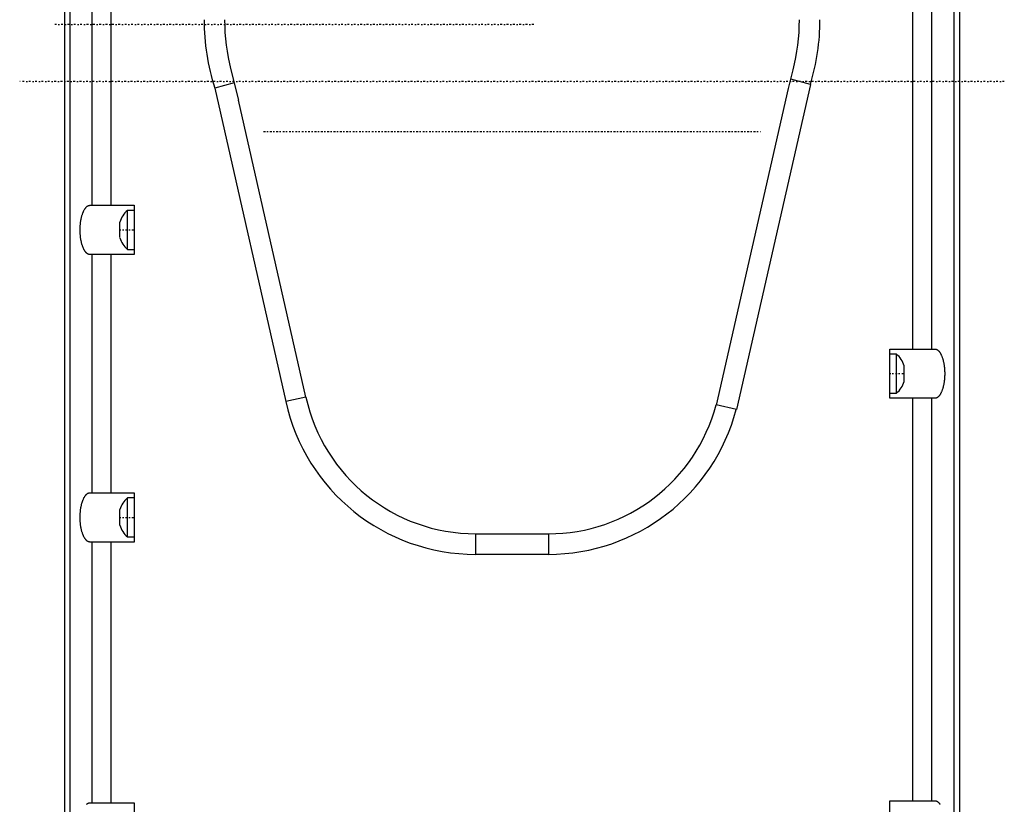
# Model space of a CAD drawing. Extents: x -128 to 128, y -5 to 906.
# Tile 6 of 8: x -120 to 120, y 470 to 661. Entities that reach past the tile are written whole.
import ezdxf

# ---------------------------------------------------------------- set-up
doc = ezdxf.new("R2010")
doc.units = 0
doc.linetypes.add('CENTER', pattern=[1.5, 0.45, -0.5, 0.05, -0.5])
doc.layers.add('AM_0', color=7, linetype='CONTINUOUS')
doc.layers.add('AM_7', color=7, linetype='CENTER')

msp = doc.modelspace()

# ---------------------------------------------------------------- linework, layer by layer
at = {"layer": 'AM_0', "color": 7, "linetype": 'CONTINUOUS'}
for p, q in [((-107.57, 282.48), (-107.57, 770.02)), ((107.57, 770.02), (107.57, 282.48)), ((-109, 762.6), (-109, 289.9)), ((109, 762.6), (109, 289.9)), ((97.6, 581), (97.6, 684)), ((102.24, 581), (102.24, 684)), ((-102.24, 616), (-102.24, 674)), ((-97.6, 616), (-97.6, 674)), ((-68.48, 648.96), (-66.62, 641.6)), ((67.33, 644.43), (68.48, 648.96)), ((-67.69, 645.82), (-72.41, 644.53)), ((72.69, 645.41), (54.7, 566.25)), ((72.69, 645.41), (67.9, 646.68)), ((-72.41, 644.53), (-55.07, 568.18)), ((49.82, 567.36), (67.33, 644.43)), ((-50.19, 569.29), (-66.62, 641.6)), ((-102.78, 616), (-92, 616)), ((-92, 614.75), (-93.65, 614.75)), ((-93.65, 605.25), (-93.65, 614.75)), ((-92, 616), (-92, 604)), ((-95.5, 608.12), (-95.5, 611.88)), ((-93.65, 605.25), (-92, 605.25)), ((-92, 604), (-102.78, 604)), ((-102.24, 546), (-102.24, 604)), ((-97.6, 546), (-97.6, 604)), ((92, 581), (102.98, 581)), ((92, 569), (92, 581)), ((93.65, 579.75), (92, 579.75)), ((93.65, 570.25), (93.65, 579.75)), ((95.5, 573.12), (95.5, 576.88)), ((-50.18, 569.29), (-55.07, 568.18)), ((92, 570.25), (93.65, 570.25)), ((102.98, 569), (92, 569)), ((97.6, 471), (97.6, 569)), ((102.24, 471), (102.24, 569)), ((54.7, 566.25), (49.72, 567.38)), ((-102.78, 546), (-92, 546)), ((-92, 544.75), (-93.65, 544.75)), ((-93.65, 535.25), (-93.65, 544.75)), ((-92, 546), (-92, 534)), ((-95.5, 538.12), (-95.5, 541.88)), ((-93.65, 535.25), (-92, 535.25)), ((-8.85, 536), (8.85, 536)), ((-8.85, 536), (-8.85, 531)), ((8.85, 536), (8.85, 531)), ((-92, 534), (-102.78, 534)), ((-102.24, 470.5), (-102.24, 534)), ((-97.6, 470.5), (-97.6, 534)), ((8.85, 531), (-8.85, 531)), ((-102.78, 470.5), (-92, 470.5)), ((-92, 470.5), (-92, 458.5)), ((92, 471), (102.98, 471)), ((92, 459), (92, 471))]:
    msp.add_line(p, q, dxfattribs=at)
for points in [[(-102.78, 604, 0), (-102.82, 604, 0), (-102.89, 604.01, 0), (-102.96, 604.02, 0), (-102.99, 604.02, 0), (-103.03, 604.03, 0), (-103.1, 604.05, 0), (-103.17, 604.08, 0), (-103.24, 604.11, 0), (-103.3, 604.14, 0), (-103.37, 604.18, 0), (-103.41, 604.2, 0), (-103.44, 604.23, 0), (-103.51, 604.28, 0), (-103.57, 604.33, 0), (-103.64, 604.39, 0), (-103.7, 604.46, 0), (-103.77, 604.53, 0), (-103.8, 604.56, 0), (-103.83, 604.6, 0), (-103.89, 604.68, 0), (-103.95, 604.76, 0), (-103.98, 604.8, 0), (-104.01, 604.85, 0), (-104.07, 604.94, 0), (-104.13, 605.04, 0), (-104.16, 605.09, 0), (-104.19, 605.14, 0), (-104.24, 605.24, 0), (-104.3, 605.35, 0), (-104.35, 605.46, 0), (-104.4, 605.58, 0), (-104.46, 605.7, 0), (-104.48, 605.76, 0), (-104.5, 605.82, 0), (-104.55, 605.95, 0), (-104.6, 606.08, 0), (-104.64, 606.21, 0), (-104.69, 606.35, 0), (-104.73, 606.49, 0), (-104.75, 606.56, 0), (-104.77, 606.63, 0), (-104.81, 606.78, 0), (-104.84, 606.92, 0), (-104.88, 607.08, 0), (-104.91, 607.23, 0), (-104.94, 607.39, 0), (-104.96, 607.46, 0), (-104.97, 607.54, 0), (-105, 607.7, 0), (-105.03, 607.87, 0), (-105.05, 608.03, 0), (-105.07, 608.2, 0), (-105.09, 608.36, 0), (-105.1, 608.45, 0), (-105.11, 608.53, 0), (-105.13, 608.7, 0), (-105.14, 608.87, 0), (-105.15, 609.04, 0), (-105.16, 609.22, 0), (-105.17, 609.39, 0), (-105.17, 609.48, 0), (-105.18, 609.56, 0), (-105.18, 609.74, 0), (-105.18, 609.91, 0), (-105.18, 610, 0), (-105.18, 610.09, 0), (-105.18, 610.26, 0), (-105.18, 610.44, 0), (-105.17, 610.52, 0), (-105.17, 610.61, 0), (-105.16, 610.78, 0), (-105.15, 610.96, 0), (-105.14, 611.13, 0), (-105.13, 611.3, 0), (-105.11, 611.47, 0), (-105.1, 611.55, 0), (-105.09, 611.64, 0), (-105.07, 611.8, 0), (-105.05, 611.97, 0), (-105.03, 612.13, 0), (-105, 612.3, 0), (-104.97, 612.46, 0), (-104.96, 612.54, 0), (-104.94, 612.61, 0), (-104.91, 612.77, 0), (-104.88, 612.92, 0), (-104.84, 613.08, 0), (-104.81, 613.22, 0), (-104.77, 613.37, 0), (-104.75, 613.44, 0), (-104.73, 613.51, 0), (-104.69, 613.65, 0), (-104.64, 613.79, 0), (-104.6, 613.92, 0), (-104.55, 614.05, 0), (-104.5, 614.18, 0), (-104.48, 614.24, 0), (-104.46, 614.3, 0), (-104.4, 614.42, 0), (-104.35, 614.54, 0), (-104.3, 614.65, 0), (-104.24, 614.76, 0), (-104.19, 614.86, 0), (-104.16, 614.91, 0), (-104.13, 614.96, 0), (-104.07, 615.06, 0), (-104.01, 615.15, 0), (-103.98, 615.2, 0), (-103.95, 615.24, 0), (-103.89, 615.32, 0), (-103.83, 615.4, 0), (-103.8, 615.44, 0), (-103.77, 615.47, 0), (-103.7, 615.54, 0), (-103.64, 615.61, 0), (-103.57, 615.67, 0), (-103.51, 615.72, 0), (-103.44, 615.77, 0), (-103.41, 615.8, 0), (-103.37, 615.82, 0), (-103.3, 615.86, 0), (-103.24, 615.89, 0), (-103.17, 615.92, 0), (-103.1, 615.95, 0), (-103.03, 615.97, 0), (-102.99, 615.98, 0), (-102.96, 615.98, 0), (-102.89, 615.99, 0), (-102.82, 616, 0), (-102.78, 616, 0)], [(102.98, 581, 0), (103.02, 581, 0), (103.09, 580.99, 0), (103.16, 580.98, 0), (103.19, 580.98, 0), (103.23, 580.97, 0), (103.3, 580.95, 0), (103.37, 580.92, 0), (103.44, 580.89, 0), (103.5, 580.86, 0), (103.57, 580.82, 0), (103.61, 580.8, 0), (103.64, 580.77, 0), (103.71, 580.72, 0), (103.77, 580.67, 0), (103.84, 580.61, 0), (103.9, 580.54, 0), (103.97, 580.47, 0), (104, 580.44, 0), (104.03, 580.4, 0), (104.09, 580.32, 0), (104.15, 580.24, 0), (104.18, 580.2, 0), (104.21, 580.15, 0), (104.27, 580.06, 0), (104.33, 579.96, 0), (104.36, 579.91, 0), (104.39, 579.86, 0), (104.44, 579.76, 0), (104.5, 579.65, 0), (104.55, 579.54, 0), (104.6, 579.42, 0), (104.66, 579.3, 0), (104.68, 579.24, 0), (104.7, 579.18, 0), (104.75, 579.05, 0), (104.8, 578.92, 0), (104.84, 578.79, 0), (104.89, 578.65, 0), (104.93, 578.51, 0), (104.95, 578.44, 0), (104.97, 578.37, 0), (105.01, 578.22, 0), (105.04, 578.08, 0), (105.08, 577.92, 0), (105.11, 577.77, 0), (105.14, 577.61, 0), (105.16, 577.54, 0), (105.17, 577.46, 0), (105.2, 577.3, 0), (105.23, 577.13, 0), (105.25, 576.97, 0), (105.27, 576.8, 0), (105.29, 576.64, 0), (105.3, 576.55, 0), (105.31, 576.47, 0), (105.33, 576.3, 0), (105.34, 576.13, 0), (105.35, 575.96, 0), (105.36, 575.78, 0), (105.37, 575.61, 0), (105.37, 575.52, 0), (105.38, 575.44, 0), (105.38, 575.26, 0), (105.38, 575.09, 0), (105.38, 575, 0), (105.38, 574.91, 0), (105.38, 574.74, 0), (105.38, 574.56, 0), (105.37, 574.48, 0), (105.37, 574.39, 0), (105.36, 574.22, 0), (105.35, 574.04, 0), (105.34, 573.87, 0), (105.33, 573.7, 0), (105.31, 573.53, 0), (105.3, 573.45, 0), (105.29, 573.36, 0), (105.27, 573.2, 0), (105.25, 573.03, 0), (105.23, 572.87, 0), (105.2, 572.7, 0), (105.17, 572.54, 0), (105.16, 572.46, 0), (105.14, 572.39, 0), (105.11, 572.23, 0), (105.08, 572.08, 0), (105.04, 571.92, 0), (105.01, 571.78, 0), (104.97, 571.63, 0), (104.95, 571.56, 0), (104.93, 571.49, 0), (104.89, 571.35, 0), (104.84, 571.21, 0), (104.8, 571.08, 0), (104.75, 570.95, 0), (104.7, 570.82, 0), (104.68, 570.76, 0), (104.66, 570.7, 0), (104.6, 570.58, 0), (104.55, 570.46, 0), (104.5, 570.35, 0), (104.44, 570.24, 0), (104.39, 570.14, 0), (104.36, 570.09, 0), (104.33, 570.04, 0), (104.27, 569.94, 0), (104.21, 569.85, 0), (104.18, 569.8, 0), (104.15, 569.76, 0), (104.09, 569.68, 0), (104.03, 569.6, 0), (104, 569.56, 0), (103.97, 569.53, 0), (103.9, 569.46, 0), (103.84, 569.39, 0), (103.77, 569.33, 0), (103.71, 569.28, 0), (103.64, 569.23, 0), (103.61, 569.2, 0), (103.57, 569.18, 0), (103.5, 569.14, 0), (103.44, 569.11, 0), (103.37, 569.08, 0), (103.3, 569.05, 0), (103.23, 569.03, 0), (103.19, 569.02, 0), (103.16, 569.02, 0), (103.09, 569.01, 0), (103.02, 569, 0), (102.98, 569, 0)], [(-102.78, 534, 0), (-102.82, 534, 0), (-102.89, 534.01, 0), (-102.96, 534.02, 0), (-102.99, 534.02, 0), (-103.03, 534.03, 0), (-103.1, 534.05, 0), (-103.17, 534.08, 0), (-103.24, 534.11, 0), (-103.3, 534.14, 0), (-103.37, 534.18, 0), (-103.41, 534.2, 0), (-103.44, 534.23, 0), (-103.51, 534.28, 0), (-103.57, 534.33, 0), (-103.64, 534.39, 0), (-103.7, 534.46, 0), (-103.77, 534.53, 0), (-103.8, 534.56, 0), (-103.83, 534.6, 0), (-103.89, 534.68, 0), (-103.95, 534.76, 0), (-103.98, 534.8, 0), (-104.01, 534.85, 0), (-104.07, 534.94, 0), (-104.13, 535.04, 0), (-104.16, 535.09, 0), (-104.19, 535.14, 0), (-104.24, 535.24, 0), (-104.3, 535.35, 0), (-104.35, 535.46, 0), (-104.4, 535.58, 0), (-104.46, 535.7, 0), (-104.48, 535.76, 0), (-104.5, 535.82, 0), (-104.55, 535.95, 0), (-104.6, 536.08, 0), (-104.64, 536.21, 0), (-104.69, 536.35, 0), (-104.73, 536.49, 0), (-104.75, 536.56, 0), (-104.77, 536.63, 0), (-104.81, 536.78, 0), (-104.84, 536.92, 0), (-104.88, 537.08, 0), (-104.91, 537.23, 0), (-104.94, 537.39, 0), (-104.96, 537.46, 0), (-104.97, 537.54, 0), (-105, 537.7, 0), (-105.03, 537.87, 0), (-105.05, 538.03, 0), (-105.07, 538.2, 0), (-105.09, 538.36, 0), (-105.1, 538.45, 0), (-105.11, 538.53, 0), (-105.13, 538.7, 0), (-105.14, 538.87, 0), (-105.15, 539.04, 0), (-105.16, 539.22, 0), (-105.17, 539.39, 0), (-105.17, 539.48, 0), (-105.18, 539.56, 0), (-105.18, 539.74, 0), (-105.18, 539.91, 0), (-105.18, 540, 0), (-105.18, 540.09, 0), (-105.18, 540.26, 0), (-105.18, 540.44, 0), (-105.17, 540.52, 0), (-105.17, 540.61, 0), (-105.16, 540.78, 0), (-105.15, 540.96, 0), (-105.14, 541.13, 0), (-105.13, 541.3, 0), (-105.11, 541.47, 0), (-105.1, 541.55, 0), (-105.09, 541.64, 0), (-105.07, 541.8, 0), (-105.05, 541.97, 0), (-105.03, 542.13, 0), (-105, 542.3, 0), (-104.97, 542.46, 0), (-104.96, 542.54, 0), (-104.94, 542.61, 0), (-104.91, 542.77, 0), (-104.88, 542.92, 0), (-104.84, 543.08, 0), (-104.81, 543.22, 0), (-104.77, 543.37, 0), (-104.75, 543.44, 0), (-104.73, 543.51, 0), (-104.69, 543.65, 0), (-104.64, 543.79, 0), (-104.6, 543.92, 0), (-104.55, 544.05, 0), (-104.5, 544.18, 0), (-104.48, 544.24, 0), (-104.46, 544.3, 0), (-104.4, 544.42, 0), (-104.35, 544.54, 0), (-104.3, 544.65, 0), (-104.24, 544.76, 0), (-104.19, 544.86, 0), (-104.16, 544.91, 0), (-104.13, 544.96, 0), (-104.07, 545.06, 0), (-104.01, 545.15, 0), (-103.98, 545.2, 0), (-103.95, 545.24, 0), (-103.89, 545.32, 0), (-103.83, 545.4, 0), (-103.8, 545.44, 0), (-103.77, 545.47, 0), (-103.7, 545.54, 0), (-103.64, 545.61, 0), (-103.57, 545.67, 0), (-103.51, 545.72, 0), (-103.44, 545.77, 0), (-103.41, 545.8, 0), (-103.37, 545.82, 0), (-103.3, 545.86, 0), (-103.24, 545.89, 0), (-103.17, 545.92, 0), (-103.1, 545.95, 0), (-103.03, 545.97, 0), (-102.99, 545.98, 0), (-102.96, 545.98, 0), (-102.89, 545.99, 0), (-102.82, 546, 0), (-102.78, 546, 0)], [(-103.64, 470.11, 0), (-103.57, 470.17, 0), (-103.51, 470.22, 0), (-103.44, 470.27, 0), (-103.41, 470.3, 0), (-103.37, 470.32, 0), (-103.3, 470.36, 0), (-103.24, 470.39, 0), (-103.17, 470.42, 0), (-103.1, 470.45, 0), (-103.03, 470.47, 0), (-102.99, 470.48, 0), (-102.96, 470.48, 0), (-102.89, 470.49, 0), (-102.82, 470.5, 0), (-102.78, 470.5, 0)], [(102.98, 471, 0), (103.02, 471, 0), (103.09, 470.99, 0), (103.16, 470.98, 0), (103.19, 470.98, 0), (103.23, 470.97, 0), (103.3, 470.95, 0), (103.37, 470.92, 0), (103.44, 470.89, 0), (103.5, 470.86, 0), (103.57, 470.82, 0), (103.61, 470.8, 0), (103.64, 470.77, 0), (103.71, 470.72, 0), (103.77, 470.67, 0), (103.84, 470.61, 0), (103.9, 470.54, 0), (103.97, 470.47, 0), (104, 470.44, 0), (104.03, 470.4, 0), (104.09, 470.32, 0), (104.15, 470.24, 0), (104.18, 470.2, 0), (104.21, 470.15, 0), (104.27, 470.06, 0)]]:
    msp.add_polyline3d(points, dxfattribs=at)
for centre, radius, start, end in [((-20, 661.2), 55, 180, 197.6392), ((-20, 661.2), 50, 180, 194.1715), ((20, 661.2), 50, 345.8285, 0), ((20, 661.2), 55, 343.319, 0), ((-89.96, 610.34), 5.75, 129.8595, 164.4339), ((-89.96, 609.66), 5.75, 195.5661, 230.1405), ((89.96, 575.34), 5.75, 15.5661, 50.1405), ((89.96, 574.66), 5.75, 309.8595, 344.4339), ((-8.85, 578.3), 42.3, 192.2983, 270), ((-8.85, 578.3), 47.3, 192.3513, 270), ((8.85, 578.3), 42.3, 270, 345.0454), ((8.85, 578.3), 47.3, 270, 345.2733), ((-89.96, 540.34), 5.75, 129.8595, 164.4339), ((-89.96, 539.66), 5.75, 195.5661, 230.1405)]:
    msp.add_arc(centre, radius, start, end, dxfattribs=at)
at = {"layer": 'AM_7', "color": 4, "linetype": 'CENTER'}
for p, q in [((5.32, 660), (-111.83, 660)), ((119.9, 646.11), (-119.9, 646.11)), ((-60.5, 634), (60.5, 634)), ((-95.68, 610), (-91.83, 610)), ((91.82, 575), (95.67, 575)), ((-95.68, 540), (-91.83, 540))]:
    msp.add_line(p, q, dxfattribs=at)

doc.saveas('drawing.dxf')
